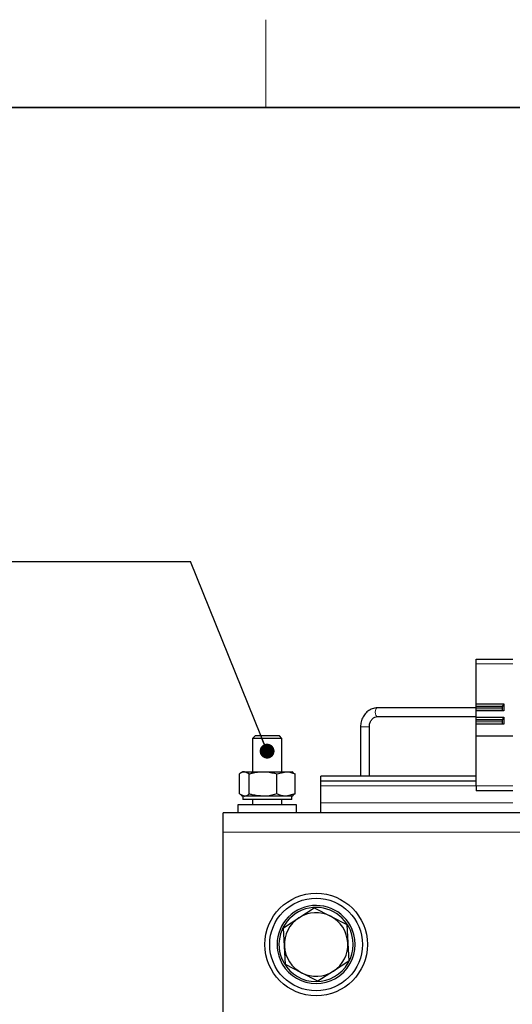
# Model space of a CAD drawing. Header units: millimetres. Extents: x 5 to 418, y 2 to 292.
# Tile 14 of 48: x 57 to 91, y 221 to 288. Entities that reach past the tile are written whole.
import ezdxf

# ---------------------------------------------------------------- set-up
doc = ezdxf.new("R2010")
doc.units = ezdxf.units.MM
doc.layers.add('SLD-0', color=7, linetype='Continuous')
doc.styles.add('SLDTEXTSTYLE0', font='TXT', dxfattribs={"width": 0.605})
doc.dimstyles.new('SLDDIMSTYLE2', dxfattribs={"dimtxt": 0.18, "dimasz": 1.016, "dimexe": 0, "dimexo": 0.0625, "dimgap": 0, "dimtad": 0, "dimtih": 1, "dimtoh": 1, "dimdec": 0, "dimrnd": 1e-09, "dimzin": 0, "dimdsep": 46, "dimtxsty": 'Standard', "dimblk1": 'DOT', "dimblk2": 'DOT', "dimsah": 1, "dimcen": 0.09, "dimadec": 0, "dimazin": 0, "dimtfac": 1.016, "dimtdec": 0, "dimtofl": 0, "dimtmove": 0, "dimatfit": 3, "dimldrblk": 'DOT', "dimfxl": 1, "dimfrac": 2, "dimtolj": 1, "dimtzin": 0, "dimarcsym": 0})

# ---------------------------------------------------------------- blocks, each defined once
blk = doc.blocks.new('SW_NOTE_0_1')
at = {"layer": 'SLD-0', "color": 0}
blk.add_line((-30.44, 0), (0, 0), dxfattribs=at)
at = {"layer": 'SLD-0', "color": 0, "attachment_point": 1, "style": 'SLDTEXTSTYLE0'}
for s, insert, char_height in [('M6 Erdung', (-30.927, 9.825), 3.5), ('protective earth', (-29.736, 4.16), 3.175)]:
    blk.add_mtext(s, dxfattribs=dict(at, insert=insert, char_height=char_height))
blk = doc.blocks.new('_Dot')
at = {"color": 0, "linetype": 'ByBlock', "lineweight": -2}
blk.add_line((-0.5, 0), (-1, 0), dxfattribs=at)
at = {"color": 0, "linetype": 'ByBlock', "const_width": 0.5}
blk.add_lwpolyline([(-0.25, 0, 1), (0.25, 0, 1)], format="xyb", close=True, dxfattribs=at)

msp = doc.modelspace()

# ---------------------------------------------------------------- linework, layer by layer
at = {"color": 7, "linetype": 'Continuous', "lineweight": 25}
for p, q in [((88.113, 244.8358), (90.613, 244.8358)), ((88.113, 244.5025), (88.113, 244.8358)), ((88.113, 241.7697), (88.113, 244.5025)), ((88.113, 241.5025), (81.3705, 241.5025)), ((88.113, 241.7697), (89.9818, 241.7697)), ((88.113, 241.5809), (88.113, 241.7697)), ((89.8808, 241.5809), (88.113, 241.5809)), ((88.113, 241.5476), (88.113, 241.5809)), ((89.8791, 241.5476), (88.113, 241.5476)), ((88.113, 241.5442), (88.113, 241.5476)), ((88.113, 241.4303), (88.113, 241.5442)), ((88.113, 241.2913), (88.113, 241.4303)), ((89.8808, 241.5809), (89.866, 241.2913)), ((89.9818, 241.7697), (89.8808, 241.5809)), ((89.9818, 241.7697), (89.9818, 241.2913)), ((81.3705, 240.9025), (81.3668, 240.9026)), ((81.3705, 240.9025), (88.113, 240.9025)), ((89.9818, 241.2913), (88.113, 241.2913)), ((88.113, 240.8748), (88.113, 241.2913)), ((88.113, 240.8748), (89.9818, 240.8748)), ((88.113, 240.6861), (88.113, 240.8748)), ((89.9818, 240.8748), (89.8808, 240.6861)), ((89.9818, 240.8748), (89.9818, 240.3964)), ((80.213, 240.2025), (80.213, 236.8358)), ((80.813, 236.8358), (80.813, 240.2025)), ((89.8808, 240.6861), (88.113, 240.6861)), ((88.113, 240.6527), (88.113, 240.6861)), ((89.8791, 240.6527), (88.113, 240.6527)), ((88.113, 240.6493), (88.113, 240.6527)), ((88.113, 240.5355), (88.113, 240.6493)), ((88.113, 240.3964), (88.113, 240.5355)), ((89.9818, 240.3964), (88.113, 240.3964)), ((88.113, 239.582), (88.113, 240.3964)), ((89.8808, 240.6861), (89.866, 240.3964)), ((73.013, 239.5792), (72.8463, 239.4125)), ((72.8463, 239.4125), (72.8463, 237.1358)), ((74.8463, 239.4125), (72.8463, 239.4125)), ((74.6796, 239.5792), (73.013, 239.5792)), ((74.8463, 239.4125), (74.6796, 239.5792)), ((74.8463, 237.1358), (74.8463, 239.4125)), ((88.113, 239.582), (90.613, 239.582)), ((88.113, 236.1692), (88.113, 239.582)), ((71.9501, 235.618), (71.9501, 236.987)), ((72.1796, 237.1358), (72.0585, 237.0659)), ((72.1796, 237.1358), (72.2817, 237.1358)), ((72.6133, 236.987), (72.2817, 237.1358)), ((72.2817, 237.1358), (73.5614, 237.1358)), ((72.6133, 235.618), (72.6133, 236.987)), ((73.5614, 237.1358), (75.126, 237.1358)), ((74.5095, 236.987), (75.126, 237.1358)), ((74.5095, 235.618), (74.5095, 236.987)), ((75.126, 237.1358), (75.513, 237.1358)), ((75.6341, 237.0659), (75.513, 237.1358)), ((75.622, 237.0449), (75.7425, 236.987)), ((75.7425, 235.618), (75.7425, 236.987)), ((88.113, 236.8358), (77.513, 236.8358)), ((77.513, 236.5025), (77.513, 236.8358)), ((88.113, 236.5025), (77.513, 236.5025)), ((77.513, 236.1692), (77.513, 236.5025)), ((77.513, 235.0025), (77.513, 236.1692)), ((88.113, 236.1692), (88.113, 235.8358)), ((71.9501, 235.618), (72.2817, 235.4692)), ((72.0567, 235.5402), (72.1796, 235.4692)), ((72.1796, 235.4692), (72.1796, 235.2358)), ((75.513, 235.4692), (72.1796, 235.4692)), ((72.2817, 235.4692), (72.1796, 235.4692)), ((73.5614, 235.4692), (72.2817, 235.4692)), ((75.126, 235.4692), (73.5614, 235.4692)), ((75.7425, 235.618), (75.126, 235.4692)), ((75.513, 235.4692), (75.126, 235.4692)), ((75.513, 235.4692), (75.6359, 235.5402)), ((75.513, 235.2358), (75.513, 235.4692)), ((75.7425, 235.618), (75.6221, 235.564)), ((90.613, 235.8358), (88.113, 235.8358)), ((71.8463, 234.8692), (71.8463, 234.3358)), ((75.8463, 234.8692), (71.8463, 234.8692)), ((75.513, 235.2358), (72.1796, 235.2358)), ((72.8463, 235.2358), (72.8463, 234.8692)), ((74.8463, 234.8692), (74.8463, 235.2358)), ((75.8463, 234.3358), (75.8463, 234.8692)), ((77.513, 234.3358), (77.513, 235.0025)), ((134.1796, 234.3358), (70.8463, 234.3358)), ((70.8463, 233.0025), (70.8463, 234.3358)), ((70.8463, 220.6692), (70.8463, 233.0025)), ((76.0026, 227.1549), (77.053, 227.8345)), ((77.0528, 227.8345), (78.1665, 227.2647)), ((74.9523, 226.4754), (76.0026, 227.1549)), ((78.1665, 227.2647), (79.2802, 226.6949)), ((79.2802, 226.6949), (79.3435, 225.4456)), ((75.0158, 225.2261), (74.9524, 226.4754)), ((79.3435, 225.4456), (79.4069, 224.1963)), ((75.0791, 223.9768), (75.0158, 225.2261)), ((76.1928, 223.407), (75.0791, 223.9768)), ((79.407, 224.1963), (78.3566, 223.5167)), ((77.3065, 222.8372), (76.1928, 223.407)), ((78.3566, 223.5167), (77.3063, 222.8372))]:
    msp.add_line(p, q, dxfattribs=at)
at = {"color": 7, "linetype": 'Continuous', "lineweight": 18}
for p, q in [((88.113, 244.5025), (90.613, 244.5025)), ((89.8789, 241.5442), (88.113, 241.5442)), ((89.8731, 241.4303), (88.113, 241.4303)), ((80.3586, 240.2025), (80.213, 240.2025)), ((80.813, 240.2025), (80.3586, 240.2025)), ((89.8789, 240.6493), (88.113, 240.6493)), ((89.8731, 240.5355), (88.113, 240.5355)), ((88.113, 236.1692), (77.513, 236.1692)), ((88.113, 236.1692), (90.613, 236.1692)), ((90.613, 235.0025), (77.513, 235.0025)), ((134.1796, 233.0025), (70.8463, 233.0025)), ((79.5198, 226.3062), (79.6429, 226.3573)), ((74.8395, 224.3654), (74.7164, 224.3144))]:
    msp.add_line(p, q, dxfattribs=at)
at = {"color": 7, "linetype": 'Continuous', "lineweight": 18, "flags": 128}
for points in [[(81.2161, 241.2025), (81.2279, 241.3173), (81.2613, 241.4146), (81.3114, 241.4797), (81.3705, 241.5025)], [(81.3668, 240.9026), (81.3114, 240.9253), (81.2613, 240.9904), (81.2279, 241.0877), (81.2161, 241.2025)]]:
    msp.add_lwpolyline(points, dxfattribs=at)
at = {"color": 7, "linetype": 'Continuous', "lineweight": 25}
for radius in [3.5, 3.1667]:
    msp.add_circle((77.1796, 225.3358), radius, dxfattribs=at)
for radius, start, end in [(2.6667, 22.522674, 202.522674), (2.5333, 22.522674, 202.522674), (2.1667, 62.90388, 122.903881), (2.1667, 122.903881, 182.903881), (2.1667, 2.903881, 62.90388), (2.6667, 202.522674, 22.522674), (2.5333, 202.522674, 22.522674), (2.1667, 302.903881, 2.903881), (2.1667, 182.903881, 242.90388), (2.1667, 242.90388, 302.903881)]:
    msp.add_arc((77.1796, 225.3358), radius, start, end, dxfattribs=at)
for points, knots in [([(81.3705, 241.5025), (81.3028, 241.4985), (81.1257, 241.4882), (80.8508, 241.3831), (80.579, 241.176), (80.3711, 240.8912), (80.2375, 240.5574), (80.221, 240.3188), (80.213, 240.2025)], [0, 0, 0, 0, 0.109727, 0.287234, 0.465001, 0.644676, 0.8268732, 1, 1, 1, 1]), ([(80.813, 240.2025), (80.8148, 240.2441), (80.8202, 240.3686), (80.8826, 240.5682), (81.0151, 240.758), (81.1871, 240.8805), (81.3092, 240.8952), (81.3705, 240.9025)], [0, 0, 0, 0, 0.1089785, 0.3260563, 0.546674, 0.7726318, 1, 1, 1, 1]), ([(72.2817, 237.1358), (72.2739, 237.1357), (72.1619, 237.1336), (72.0522, 237.0576), (71.9501, 236.987)], [0, 0, 0, 0, 0.0702006, 1, 1, 1, 1]), ([(72.6133, 236.987), (72.6834, 237.0069), (72.9922, 237.0945), (73.3132, 237.1178), (73.5614, 237.1358)], [0, 0, 0, 0, 0.2269026, 1, 1, 1, 1]), ([(73.5614, 237.1358), (73.6398, 237.134), (73.9607, 237.1265), (74.2733, 237.047), (74.5095, 236.987)], [0, 0, 0, 0, 0.2443658, 1, 1, 1, 1]), ([(75.126, 237.1358), (75.1406, 237.1357), (75.3488, 237.1336), (75.5528, 237.0576), (75.7425, 236.987)], [0, 0, 0, 0, 0.0702006, 1, 1, 1, 1]), ([(72.2817, 235.4692), (72.2896, 235.4693), (72.4016, 235.4714), (72.5113, 235.5474), (72.6133, 235.618)], [0, 0, 0, 0, 0.0702006, 1, 1, 1, 1]), ([(73.5614, 235.4692), (73.3132, 235.4872), (72.9922, 235.5105), (72.6834, 235.5982), (72.6133, 235.618)], [0, 0, 0, 0, 0.7730974, 1, 1, 1, 1]), ([(74.5095, 235.618), (74.2733, 235.558), (73.9607, 235.4785), (73.6398, 235.471), (73.5614, 235.4692)], [0, 0, 0, 0, 0.7556342, 1, 1, 1, 1]), ([(75.126, 235.4692), (75.1114, 235.4693), (74.9032, 235.4714), (74.6992, 235.5474), (74.5095, 235.618)], [0, 0, 0, 0, 0.07020058, 1, 1, 1, 1])]:
    msp.add_open_spline(points, degree=3, knots=knots, dxfattribs=at)
at = {"layer": 'SLD-0', "lineweight": 18}
msp.add_line((73.75, 282.5), (73.75, 288.5), dxfattribs=at)
at = {"layer": 'SLD-0', "lineweight": 35}
msp.add_line((408, 282.5), (26, 282.5), dxfattribs=at)

# ---------------------------------------------------------------- block references
at = {"layer": 'SLD-0'}
msp.add_blockref('SW_NOTE_0_1', (68.6178, 251.5034), dxfattribs=at)

# ---------------------------------------------------------------- leaders
msp.add_leader([(73.8349, 238.5423), (68.6178, 251.5034)], dimstyle='SLDDIMSTYLE2', dxfattribs=at)

doc.saveas('drawing.dxf')
